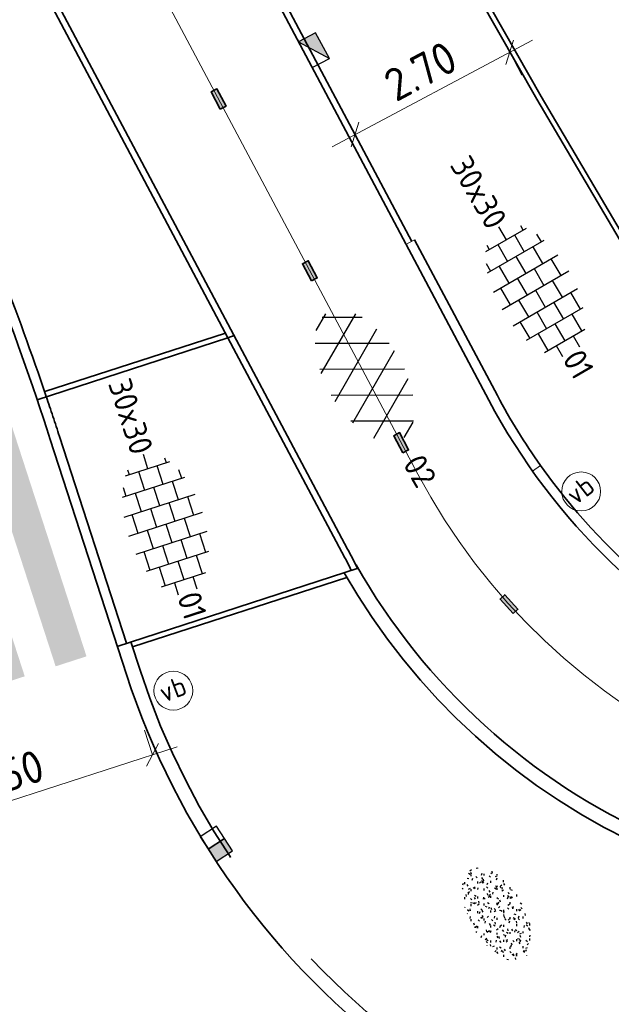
# Model space of a CAD drawing. Header units: metres. Extents: x 111691 to 117439, y 474133 to 478789.
# Tile 109 of 127: x 114206 to 114215, y 476809 to 476825. Entities that reach past the tile are written whole.
import ezdxf
from ezdxf.enums import TextEntityAlignment as Align

# ---------------------------------------------------------------- set-up
doc = ezdxf.new("R2010")
doc.units = ezdxf.units.M
for name, pattern in [('AM-AS', [16, 10, -2, 2, -2]), ('VH-GAZONBAND_100X200', [9.5, 7.5, -2]), ('VH-OPSLUITBAND_150X250', [24, 16, -2, 4, -2]), ('VH-OPSLUITBAND_80X200', [14, 8, -2, 2, -2]), ('VH-RWSBAND', [24, 10, -2, 2, -2, 2, -2, 2, -2]), ('VH-TROTTOIRBAND_130-150', [15, 5, -2, 2, -2, 2, -2]), ('XX-HIDDEN', [4, 2, -2])]:
    doc.linetypes.add(name, pattern=pattern)
doc.layers.get('Defpoints').update_dxf_attribs({"lineweight": 25})
doc.layers.add('N-WE-AM-AS_WEG-G', color=10, linetype='AM-AS', lineweight=18, plot=False)
for name, color, linetype, lineweight in [('N-WE-GR-GRAS-S', 60, 'Continuous', 25), ('N-WE-IE-MEUBILAIR_WEGMEUBILAIR_PAAL-S', 7, 'Continuous', 25), ('N-WE-RI-HWA_KOLK-S', 150, 'Continuous', 25), ('N-WE-VH-KANTOPSLUITING_GAZONBAND_100X200-G', 90, 'VH-GAZONBAND_100X200', 35), ('N-WE-VH-KANTOPSLUITING_OPSLUITBAND_100X200-G', 150, 'Continuous', 35), ('N-WE-VH-KANTOPSLUITING_OPSLUITBAND_150X250-G', 150, 'VH-OPSLUITBAND_150X250', 35), ('N-WE-VH-KANTOPSLUITING_OPSLUITBAND_80X200-G', 150, 'VH-OPSLUITBAND_80X200', 35), ('N-WE-VH-KANTOPSLUITING_TROTTOIRBAND_130 150-G', 210, 'VH-TROTTOIRBAND_130-150', 35), ('N-WE-VH-KANTOPSLUITING_TROTTOIRBAND_RWS_110 220-G', 210, 'VH-RWSBAND', 35), ('N-WE-VH-KANTOPSLUITING_VOORKANTBAND-G', 7, 'Continuous', 35), ('N-WE-VH-MAATVOERING-M', 7, 'Continuous', 18), ('N-WE-VH-MARKERING_VOP-A', 7, 'Continuous', 25), ('N-WE-VH-MATERIAALGRENS-G', 7, 'XX-HIDDEN', 18), ('N-WE-VH-VERHARDING_ASFALT_ROOD-S', 1, 'Continuous', 25), ('N-WE-VH-VERHARDING_TEGEL-S', 7, 'Continuous', 25), ('N-WE-VW-MARKERING-G', 7, 'Continuous', 35), ('X-XX-AL-AANPIJLING-M', 7, 'Continuous', 18)]:
    doc.layers.add(name, color=color, linetype=linetype, lineweight=lineweight)
doc.layers.add('N-WE-VW-MARKERING_LANGS_STREEP_30270_010-A', color=7, linetype='Continuous')
doc.styles.add('NLCS-ISO', font='NLCS-ISO.ttf')
doc.styles.add('NLCS-ISO-ANNOTATIEF-T25', font='NLCS-ISO.ttf', dxfattribs={"height": 2.5})
doc.dimstyles.new('NLCS-ANNOTATIEF-T25-SCHRAP_L2_H1', dxfattribs={"dimtxt": 2.5, "dimasz": 1.4, "dimexe": 2, "dimexo": 2, "dimgap": 0.7, "dimtad": 1, "dimzin": 0, "dimdsep": 46, "dimtxsty": 'NLCS-ISO-ANNOTATIEF-T25', "dimblk": 'OBLIQUE', "dimcen": 0, "dimdle": 2, "dimclrd": 256, "dimclre": 256, "dimclrt": 256, "dimadec": 1, "dimazin": 0, "dimtfac": 1, "dimtdec": 3, "dimtofl": 0, "dimtmove": 0, "dimatfit": 3, "dimldrblk": 'OBLIQUE', "dimfxl": 2, "dimfxlon": 1, "dimtfillclr": 256, "dimtolj": 1, "dimtzin": 0, "dimlwd": -1, "dimlwe": -1, "dimarcsym": 0})

# ---------------------------------------------------------------- blocks, each defined once
blk = doc.blocks.new('_Oblique')
at = {"color": 0, "linetype": 'ByBlock', "lineweight": -2}
blk.add_line((-0.5, -0.5), (0.5, 0.5), dxfattribs=at)
blk = doc.blocks.new('*D72')
at = {"layer": 'Defpoints', "color": 0, "linetype": 'Continuous', "transparency": 16777216}
for p in [(114207.827, 476813.277), (114207.871, 476813.142), (114203.591, 476811.754)]:
    blk.add_point(p, dxfattribs=at)
at = {"layer": 'N-WE-VH-MAATVOERING-M', "transparency": 16777216}
for p, q in [((114207.827, 476813.277), (114207.704, 476813.658)), ((114203.166, 476811.766), (114208.208, 476813.401)), ((114203.547, 476811.889), (114203.424, 476812.27))]:
    blk.add_line(p, q, dxfattribs=at)
at = {"layer": 'N-WE-VH-MAATVOERING-M', "linetype": 'Continuous', "transparency": 16777216, "xscale": 0.28, "yscale": 0.28, "zscale": 0.28}
for p, rotation in [((114207.827, 476813.277), 17.96541633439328), ((114203.547, 476811.889), 197.9654163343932)]:
    blk.add_blockref('_Oblique', p, dxfattribs=dict(at, rotation=rotation))
at = {"layer": 'N-WE-VH-MAATVOERING-M', "linetype": 'Continuous', "lineweight": 0, "transparency": 16777216, "insert": (114205.567, 476812.954), "char_height": 0.5, "attachment_point": 5, "rotation": 17.9654, "style": 'NLCS-ISO-ANNOTATIEF-T25', "bg_fill": 3, "box_fill_scale": 1.1, "bg_fill_color": 256, "bg_fill_true_color": 13158600, "bg_fill_transparency": 0}
blk.add_mtext('\\A1;4.50', dxfattribs=at)
blk = doc.blocks.new('SGR-GRAS_01-SO')
at = {"ltscale": 0.1}
for p, q in [((-1.302, 0.761), (-1.324, 0.774)), ((-0.939, 0.84), (-1.004, 0.878)), ((-0.892, 0.812), (-0.817, 0.812)), ((-0.576, 0.919), (-0.64, 0.957)), ((-0.562, 0.919), (-0.509, 0.972)), ((-0.427, 0.785), (-0.499, 0.804)), ((-0.317, 0.812), (-0.242, 0.812)), ((-0.316, 0.774), (-0.244, 0.793)), ((-0.278, 0.735), (-0.291, 0.809)), ((-0.212, 0.998), (-0.269, 1.031)), ((0.073, 0.993), (0.138, 1.031)), ((0.239, 0.923), (0.312, 0.942)), ((0.258, 0.812), (0.333, 0.812)), ((0.317, 0.814), (0.304, 0.888)), ((0.594, 0.925), (0.522, 0.945)), ((0.649, 0.79), (0.584, 0.827)), ((0.833, 0.812), (0.908, 0.812)), ((0.912, 0.894), (0.907, 0.925)), ((0.927, 0.764), (0.992, 0.802)), ((1.012, 0.869), (0.947, 0.906)), ((1.15, 0.777), (1.077, 0.796)), ((1.109, 0.767), (1.182, 0.787)), ((-1.448, 0.644), (-1.521, 0.664)), ((-1.469, 0.576), (-1.482, 0.65)), ((-1.427, 0.476), (-1.354, 0.496)), ((-1.284, 0.684), (-1.278, 0.759)), ((-1.167, 0.395), (-1.232, 0.432)), ((-1.154, 0.647), (-1.207, 0.7)), ((-0.968, 0.512), (-0.915, 0.565)), ((-0.893, 0.496), (-0.965, 0.515)), ((-0.923, 0.418), (-0.858, 0.456)), ((-0.873, 0.655), (-0.886, 0.729)), ((-0.871, 0.625), (-0.799, 0.644)), ((-0.804, 0.474), (-0.869, 0.511)), ((-0.73, 0.647), (-0.783, 0.7)), ((-0.689, 0.607), (-0.682, 0.682)), ((-0.441, 0.553), (-0.506, 0.59)), ((-0.425, 0.706), (-0.36, 0.743)), ((-0.305, 0.647), (-0.358, 0.7)), ((-0.078, 0.632), (-0.143, 0.669)), ((-0.093, 0.53), (-0.087, 0.604)), ((-0.002, 0.47), (0.071, 0.489)), ((0.128, 0.636), (0.056, 0.656)), ((0.119, 0.647), (0.066, 0.7)), ((0.286, 0.711), (0.221, 0.748)), ((0.322, 0.565), (0.375, 0.618)), ((0.42, 0.344), (0.355, 0.382)), ((0.429, 0.477), (0.494, 0.514)), ((0.543, 0.647), (0.49, 0.7)), ((0.502, 0.452), (0.509, 0.527)), ((0.554, 0.619), (0.626, 0.638)), ((0.684, 0.487), (0.611, 0.507)), ((0.784, 0.423), (0.719, 0.461)), ((0.967, 0.647), (0.914, 0.7)), ((1.012, 0.328), (0.999, 0.402)), ((1.147, 0.502), (1.082, 0.54)), ((1.098, 0.375), (1.104, 0.45)), ((1.392, 0.647), (1.339, 0.7)), ((1.424, 0.463), (1.496, 0.483)), ((1.51, 0.581), (1.445, 0.619)), ((1.607, 0.407), (1.594, 0.481)), ((-1.964, -0.07), (-1.977, 0.004)), ((-1.93, 0.188), (-1.925, 0.244)), ((-1.893, 0.237), (-1.921, 0.253)), ((-1.668, 0.023), (-1.595, 0.043)), ((-1.596, 0.241), (-1.649, 0.294)), ((-1.53, 0.316), (-1.595, 0.353)), ((-1.517, 0.187), (-1.442, 0.187)), ((-1.358, 0.206), (-1.431, 0.226)), ((-1.421, 0.131), (-1.356, 0.168)), ((-1.369, 0.009), (-1.382, 0.083)), ((-1.375, 0.106), (-1.322, 0.159)), ((-1.334, 0.111), (-1.328, 0.186)), ((-1.172, 0.241), (-1.225, 0.294)), ((-1.112, 0.172), (-1.04, 0.192)), ((-1.032, 0.028), (-1.097, 0.066)), ((-0.942, 0.187), (-0.867, 0.187)), ((-0.803, 0.057), (-0.875, 0.077)), ((-0.747, 0.241), (-0.8, 0.294)), ((-0.773, 0.089), (-0.786, 0.163)), ((-0.739, 0.034), (-0.732, 0.109)), ((-0.669, 0.107), (-0.734, 0.145)), ((-0.557, 0.321), (-0.485, 0.34)), ((-0.337, 0.347), (-0.41, 0.366)), ((-0.323, 0.241), (-0.376, 0.294)), ((-0.306, 0.186), (-0.371, 0.224)), ((-0.367, 0.187), (-0.292, 0.187)), ((-0.243, 0.017), (-0.17, 0.036)), ((-0.178, 0.169), (-0.191, 0.242)), ((-0.143, -0.043), (-0.137, 0.032)), ((-0.085, 0.159), (-0.032, 0.212)), ((-0.069, 0.189), (-0.004, 0.227)), ((0.057, 0.265), (-0.008, 0.303)), ((0.101, 0.241), (0.048, 0.294)), ((0.218, 0.198), (0.146, 0.217)), ((0.208, 0.187), (0.283, 0.187)), ((0.313, 0.166), (0.385, 0.185)), ((0.417, 0.248), (0.404, 0.322)), ((0.526, 0.241), (0.472, 0.294)), ((0.555, -0.022), (0.49, 0.015)), ((0.774, 0.049), (0.701, 0.069)), ((0.783, 0.187), (0.858, 0.187)), ((0.918, 0.057), (0.853, 0.094)), ((0.868, 0.315), (0.941, 0.334)), ((0.95, 0.241), (0.897, 0.294)), ((1.239, 0.338), (1.167, 0.358)), ((1.183, 0.011), (1.255, 0.03)), ((1.206, 0.212), (1.259, 0.265)), ((1.282, 0.136), (1.217, 0.173)), ((1.283, 0.248), (1.348, 0.286)), ((1.374, 0.241), (1.321, 0.294)), ((1.358, 0.187), (1.433, 0.187)), ((1.645, 0.215), (1.58, 0.252)), ((1.693, 0.298), (1.7, 0.373)), ((1.795, 0.19), (1.722, 0.209)), ((1.738, 0.159), (1.81, 0.179)), ((1.798, 0.241), (1.745, 0.294)), ((1.933, 0.187), (1.948, 0.187)), ((-1.918, -0.157), (-1.854, -0.119)), ((-1.824, -0.083), (-1.897, -0.064)), ((-1.759, -0.13), (-1.823, -0.092)), ((-1.782, -0.301), (-1.729, -0.248)), ((-1.613, -0.166), (-1.667, -0.113)), ((-1.395, -0.051), (-1.46, -0.013)), ((-1.353, -0.281), (-1.281, -0.261)), ((-1.269, -0.232), (-1.341, -0.212)), ((-1.189, -0.166), (-1.242, -0.113)), ((-1.065, -0.386), (-1, -0.348)), ((-0.897, -0.338), (-0.962, -0.301)), ((-0.765, -0.166), (-0.818, -0.113)), ((-0.798, -0.132), (-0.726, -0.112)), ((-0.713, -0.381), (-0.786, -0.361)), ((-0.534, -0.259), (-0.599, -0.222)), ((-0.567, -0.098), (-0.502, -0.061)), ((-0.491, -0.248), (-0.438, -0.195)), ((-0.341, -0.166), (-0.394, -0.113)), ((-0.248, -0.091), (-0.32, -0.072)), ((-0.171, -0.18), (-0.236, -0.143)), ((-0.078, -0.398), (-0.091, -0.324)), ((0.084, -0.166), (0.031, -0.113)), ((0.072, -0.287), (0.144, -0.268)), ((0.192, -0.101), (0.127, -0.064)), ((0.308, -0.24), (0.235, -0.221)), ((0.287, -0.327), (0.352, -0.289)), ((0.452, -0.12), (0.459, -0.046)), ((0.508, -0.166), (0.455, -0.113)), ((0.517, -0.318), (0.504, -0.244)), ((0.69, -0.389), (0.625, -0.351)), ((0.627, -0.138), (0.7, -0.119)), ((0.785, -0.039), (0.85, -0.002)), ((0.863, -0.389), (0.791, -0.37)), ((0.799, -0.195), (0.852, -0.142)), ((0.932, -0.166), (0.879, -0.113)), ((1.053, -0.31), (0.988, -0.272)), ((1.048, -0.198), (1.054, -0.123)), ((1.112, -0.239), (1.099, -0.165)), ((1.329, -0.1), (1.256, -0.08)), ((1.356, -0.166), (1.303, -0.113)), ((1.416, -0.231), (1.351, -0.193)), ((1.497, -0.293), (1.569, -0.274)), ((1.639, -0.268), (1.704, -0.231)), ((1.643, -0.275), (1.65, -0.2)), ((1.707, -0.159), (1.694, -0.085)), ((1.779, -0.152), (1.715, -0.114)), ((1.781, -0.166), (1.728, -0.113)), ((1.884, -0.248), (1.812, -0.229)), ((-1.624, -0.496), (-1.689, -0.459)), ((-1.631, -0.572), (-1.684, -0.519)), ((-1.567, -0.438), (-1.492, -0.438)), ((-1.535, -0.657), (-1.498, -0.636)), ((-1.385, -0.462), (-1.378, -0.387)), ((-1.261, -0.417), (-1.326, -0.38)), ((-1.269, -0.557), (-1.282, -0.483)), ((-1.207, -0.572), (-1.26, -0.519)), ((-1.179, -0.67), (-1.252, -0.651)), ((-1.126, -0.784), (-1.191, -0.746)), ((-1.039, -0.585), (-0.967, -0.565)), ((-0.992, -0.438), (-0.917, -0.438)), ((-0.898, -0.654), (-0.845, -0.601)), ((-0.783, -0.572), (-0.836, -0.519)), ((-0.763, -0.705), (-0.828, -0.667)), ((-0.789, -0.539), (-0.782, -0.464)), ((-0.674, -0.477), (-0.687, -0.403)), ((-0.484, -0.436), (-0.411, -0.416)), ((-0.399, -0.626), (-0.464, -0.588)), ((-0.417, -0.438), (-0.342, -0.438)), ((-0.358, -0.572), (-0.411, -0.519)), ((-0.158, -0.529), (-0.23, -0.51)), ((-0.211, -0.614), (-0.146, -0.577)), ((-0.193, -0.616), (-0.187, -0.541)), ((-0.169, -0.74), (-0.097, -0.72)), ((-0.036, -0.547), (-0.101, -0.509)), ((0.066, -0.572), (0.013, -0.519)), ((0.158, -0.438), (0.233, -0.438)), ((0.327, -0.468), (0.262, -0.43)), ((0.397, -0.678), (0.325, -0.659)), ((0.386, -0.591), (0.459, -0.572)), ((0.393, -0.601), (0.446, -0.548)), ((0.402, -0.693), (0.409, -0.618)), ((0.49, -0.572), (0.437, -0.519)), ((0.733, -0.438), (0.808, -0.438)), ((0.825, -0.755), (0.76, -0.718)), ((0.914, -0.572), (0.861, -0.519)), ((0.942, -0.442), (1.014, -0.423)), ((0.998, -0.77), (1.004, -0.696)), ((1.188, -0.676), (1.123, -0.639)), ((1.141, -0.556), (1.206, -0.518)), ((1.212, -0.805), (1.199, -0.731)), ((1.256, -0.746), (1.328, -0.727)), ((1.339, -0.572), (1.286, -0.519)), ((1.308, -0.438), (1.383, -0.438)), ((1.419, -0.538), (1.346, -0.518)), ((1.551, -0.597), (1.486, -0.56)), ((1.684, -0.547), (1.736, -0.495)), ((1.713, -0.522), (1.71, -0.519)), ((-0.836, -0.943), (-0.853, -0.926)), ((-0.725, -0.889), (-0.652, -0.869)), ((-0.709, -0.902), (-0.644, -0.864)), ((-0.624, -0.819), (-0.696, -0.799)), ((-0.582, -0.994), (-0.587, -0.97)), ((-0.376, -0.979), (-0.429, -0.926)), ((-0.265, -0.992), (-0.33, -0.955)), ((-0.068, -0.968), (-0.141, -0.948)), ((-0.014, -1.008), (0.039, -0.955)), ((0.048, -0.979), (-0.005, -0.926)), ((0.021, -0.964), (0.008, -0.89)), ((0.099, -0.913), (0.034, -0.876)), ((0.172, -1.037), (0.218, -1.024)), ((0.462, -0.834), (0.397, -0.797)), ((0.472, -0.979), (0.419, -0.926)), ((0.617, -0.884), (0.604, -0.81)), ((0.643, -0.843), (0.708, -0.806)), ((0.701, -0.895), (0.773, -0.876)), ((0.856, -0.938), (0.844, -0.926)), ((0.953, -0.827), (0.88, -0.808))]:
    blk.add_line(p, q, dxfattribs=at)
at = {"ltscale": 0.1, "style": 'NLCS-ISO'}
blk.add_attdef('TYPE', text='', height=0.5, dxfattribs=at).set_placement((3.471, -0.016), align=Align.MIDDLE_CENTER)
blk = doc.blocks.new('SVH-TEGEL_300X300_DUN_HALFST-SO')
for p, q in [((-3, -2.521), (-3, 2.521)), ((-1.5, -2.866), (-1.5, 2.866)), ((0, -2.973), (0, 2.973)), ((1.5, -2.866), (1.5, 2.866)), ((3, -2.521), (3, 2.521)), ((-4.5, -1.802), (-4.5, 1.802)), ((-3.698, 2.25), (-3, 2.25)), ((-1.5, 2.25), (0, 2.25)), ((1.5, 2.25), (3, 2.25)), ((4.5, -1.802), (4.5, 1.802)), ((-4.885, 1.5), (-4.5, 1.5)), ((-3, 1.5), (-1.5, 1.5)), ((0, 1.5), (1.5, 1.5)), ((3, 1.5), (4.5, 1.5)), ((-5.658, 0), (-4.5, 0)), ((-4.5, 0.75), (-3, 0.75)), ((-3, 0), (-1.5, 0)), ((-1.5, 0.75), (0, 0.75)), ((0, 0), (1.5, 0)), ((1.5, 0.75), (3, 0.75)), ((3, 0), (4.5, 0)), ((4.5, 0.75), (5.475, 0.75)), ((-4.5, -0.75), (-3, -0.75)), ((-1.5, -0.75), (0, -0.75)), ((1.5, -0.75), (3, -0.75)), ((4.5, -0.75), (5.475, -0.75)), ((-4.885, -1.5), (-4.5, -1.5)), ((-3, -1.5), (-1.5, -1.5)), ((0, -1.5), (1.5, -1.5)), ((3, -1.5), (4.5, -1.5)), ((-3.698, -2.25), (-3, -2.25)), ((-1.5, -2.25), (0, -2.25)), ((1.5, -2.25), (3, -2.25))]:
    blk.add_line(p, q)
at = {"style": 'NLCS-ISO'}
blk.add_attdef('FORMAAT', text='', height=1.8, dxfattribs=at).set_placement((-5.758, 0), align=Align.MIDDLE_RIGHT)
blk.add_attdef('KLEUR', text='', height=1.8, dxfattribs=at).set_placement((5.575, 0), align=Align.MIDDLE_LEFT)
at = {"style": 'NLCS-ISO', "flags": 1}
blk.add_attdef('FUNCTIE', text='', height=1.8, dxfattribs=at).set_placement((0.116, -3.585), align=Align.MIDDLE_CENTER)
blk = doc.blocks.new('SVH-ASFALT-SO')
at = {"ltscale": 0.1}
for p, q in [((-1.91, 0.692), (0.948, 5.641)), ((2.754, -0.217), (-0.469, 5.365)), ((0, 0), (3.268, 5.66)), ((4.868, 0.122), (1.647, 5.7)), ((6.701, 0.946), (4.043, 5.55)), ((-3.364, 2.174), (-1.828, 4.834)), ((2.176, -0.232), (5.322, 5.217)), ((0.361, -0.072), (-2.305, 4.546)), ((4.657, 0.065), (7.07, 4.246)), ((7.828, 2.995), (7.146, 4.176)), ((-2.72, 1.264), (-3.454, 2.536))]:
    blk.add_line(p, q, dxfattribs=at)
at = {"style": 'NLCS-ISO'}
blk.add_attdef('KLEUR', text='', height=1.8, dxfattribs=at).set_placement((9.486, 2.741), align=Align.MIDDLE_LEFT)
at = {"style": 'NLCS-ISO', "flags": 1}
blk.add_attdef('FUNCTIE', text='', height=1.8, dxfattribs=at).set_placement((0.116, -3.585), align=Align.MIDDLE_CENTER)
blk = doc.blocks.new('*D281')
at = {"layer": 'Defpoints', "color": 0, "transparency": 16777216}
for p in [(114204.088, 476813.913), (114201.863, 476813.191), (114203.405, 476808.435)]:
    blk.add_point(p, dxfattribs=at)
at = {"layer": 'X-XX-AL-AANPIJLING-M', "transparency": 16777216}
for p, q in [((114205.754, 476808.776), (114203.965, 476814.293)), ((114203.708, 476813.789), (114204.469, 476814.036)), ((114205.25, 476809.033), (114206.011, 476809.28))]:
    blk.add_line(p, q, dxfattribs=at)
at = {"layer": 'X-XX-AL-AANPIJLING-M', "transparency": 16777216, "xscale": 0.28, "yscale": 0.28, "zscale": 0.28}
for p, rotation in [((114204.088, 476813.913), 107.9654163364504), ((114205.63, 476809.157), 287.9654163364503)]:
    blk.add_blockref('_Oblique', p, dxfattribs=dict(at, rotation=rotation))
at = {"layer": 'X-XX-AL-AANPIJLING-M', "transparency": 16777216, "insert": (114205.23, 476811.655), "char_height": 0.5, "attachment_point": 5, "rotation": 287.9654, "style": 'NLCS-ISO-ANNOTATIEF-T25', "bg_fill": 3, "box_fill_scale": 1.1, "bg_fill_color": 256, "bg_fill_true_color": 13158600, "bg_fill_transparency": 0}
blk.add_mtext('\\A1;5.00', dxfattribs=at)
blk = doc.blocks.new('*D288')
at = {"layer": 'Defpoints', "color": 0, "transparency": 16777216}
for p in [(114213.262, 476824.241), (114210.876, 476822.974), (114210.948, 476822.839)]:
    blk.add_point(p, dxfattribs=at)
at = {"layer": 'X-XX-AL-AANPIJLING-M', "transparency": 16777216}
for p, q in [((114213.686, 476824.294), (114210.595, 476822.651)), ((114213.333, 476824.106), (114213.521, 476823.753)), ((114210.948, 476822.839), (114211.136, 476822.486))]:
    blk.add_line(p, q, dxfattribs=at)
at = {"layer": 'X-XX-AL-AANPIJLING-M', "transparency": 16777216, "xscale": 0.28, "yscale": 0.28, "zscale": 0.28}
for p, rotation in [((114213.333, 476824.106), 27.97670746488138), ((114210.948, 476822.839), 207.9767074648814)]:
    blk.add_blockref('_Oblique', p, dxfattribs=dict(at, rotation=rotation))
at = {"layer": 'X-XX-AL-AANPIJLING-M', "transparency": 16777216, "insert": (114211.958, 476823.817), "char_height": 0.5, "attachment_point": 5, "rotation": 27.9767, "style": 'NLCS-ISO-ANNOTATIEF-T25'}
blk.add_mtext('\\A1;2.70', dxfattribs=at)
blk = doc.blocks.new('N-SRI-KOLK_RWS-SO')
at = {"ltscale": 0.1}
blk.add_hatch(color=256, dxfattribs=at).paths.add_polyline_path([(0, 0), (1.125, 0), (1.125, 1.5), (0, 1.5)])
blk.add_line((0, 0), (0, 1.5), dxfattribs=at)
at = {"flags": 128}
blk.add_lwpolyline([(-1.125, 0), (1.125, 0), (1.125, 1.5), (-1.125, 1.5)], close=True, dxfattribs=at)
at = {"ltscale": 0.1, "flags": 128}
blk.add_lwpolyline([(0, 0), (1.125, 0), (1.125, 1.5), (0, 1.5)], close=True, dxfattribs=at)
blk = doc.blocks.new('N-SRI-KOLK_TROTTOIR-SO')
blk.add_hatch(color=256).paths.add_polyline_path([(1.125, 1.5), (-1.125, 1.5), (-1.125, 0)])
blk.add_line((-1.125, 0), (1.125, 1.5))
at = {"flags": 128}
blk.add_lwpolyline([(-1.125, 0), (1.125, 0), (1.125, 1.5), (-1.125, 1.5)], close=True, dxfattribs=at)
blk = doc.blocks.new('SIE-WEG_PAAL_VERKEERSBORD-SO')
at = {"color": 0, "linetype": 'ByBlock', "lineweight": 18}
blk.add_circle((0, 0), 1.5, dxfattribs=at)
at = {"color": 0, "linetype": 'ByBlock', "lineweight": 18, "style": 'NLCS-ISO'}
blk.add_text('vb', height=1.5, dxfattribs=at).set_placement((0, 0.132), align=Align.MIDDLE_CENTER)

msp = doc.modelspace()

# ---------------------------------------------------------------- hatches: boundary and pattern name
at = {"layer": 'N-WE-VH-MARKERING_VOP-A'}
h = msp.add_hatch(color=256, dxfattribs=at)
h.dxf.hatch_style = 1
h.paths.add_polyline_path([(114202.722, 476817.675), (114202.246, 476817.521), (114203.48, 476813.716), (114203.956, 476813.87)])
h.paths.add_polyline_path([(114203.673, 476817.983), (114203.198, 476817.829), (114204.432, 476814.024), (114204.907, 476814.178)])
h.paths.add_polyline_path([(114204.625, 476818.292), (114204.149, 476818.138), (114205.383, 476814.333), (114205.858, 476814.487)])
h.paths.add_polyline_path([(114205.576, 476818.6), (114205.1, 476818.446), (114206.334, 476814.641), (114206.81, 476814.795)])
at = {"layer": 'N-WE-VW-MARKERING_LANGS_STREEP_30270_010-A'}
h = msp.add_hatch(color=256, dxfattribs=at)
h.dxf.hatch_style = 1
h.paths.add_polyline_path([(114208.872, 476823.23), (114208.96, 476823.277), (114208.819, 476823.542), (114208.731, 476823.495)])
h = msp.add_hatch(color=256, dxfattribs=at)
h.dxf.hatch_style = 1
h.paths.add_polyline_path([(114210.279, 476820.581), (114210.367, 476820.628), (114210.227, 476820.893), (114210.138, 476820.846)])
h = msp.add_hatch(color=256, dxfattribs=at)
h.dxf.hatch_style = 1
h.paths.add_polyline_path([(114211.686, 476817.931), (114211.775, 476817.978), (114211.634, 476818.243), (114211.546, 476818.196)])
h = msp.add_hatch(color=256, dxfattribs=at)
h.dxf.hatch_style = 1
h.paths.add_polyline_path([(114213.384, 476815.456), (114213.458, 476815.522), (114213.257, 476815.745), (114213.183, 476815.678)])

# ---------------------------------------------------------------- linework, layer by layer
at = {"layer": 'N-WE-AM-AS_WEG-G', "flags": 128}
for points in [[(114211.057, 476819.223), (114204.094, 476832.331, -0.002667), (114203.847, 476832.803), (114199.884, 476840.46, 0.007875), (114199.138, 476841.847), (114164.288, 476904.278)], [(114211.057, 476819.223), (114211.918, 476817.602, 0.163132), (114216.529, 476813.227, -1.027398), (114198.235, 476776.552, 0.234567), (114189.345, 476776.809), (114179.554, 476772.296)]]:
    msp.add_lwpolyline(points, format="xyb", dxfattribs=at)
at = {"layer": 'N-WE-VH-KANTOPSLUITING_GAZONBAND_100X200-G'}
for points in [[(114211.823, 476821.192), (114208.429, 476827.581)], [(114208.988, 476819.707), (114205.824, 476825.664)]]:
    msp.add_lwpolyline(points, dxfattribs=at)
at = {"layer": 'N-WE-VH-KANTOPSLUITING_OPSLUITBAND_100X200-G', "flags": 128}
msp.add_lwpolyline([(114208.988, 476819.707), (114210.744, 476816.401, -0.015579), (114210.891, 476816.119, 0.00686)], format="xyb", dxfattribs=at)
at = {"layer": 'N-WE-VH-KANTOPSLUITING_OPSLUITBAND_150X250-G', "flags": 128}
for points in [[(114211.867, 476821.216), (114213.143, 476818.814, 0.032107), (114213.806, 476817.738, 0.032107)], [(114207.428, 476814.996), (114206.393, 476818.186, 0.003221), (114206.19, 476818.799, 0.003221)]]:
    msp.add_lwpolyline(points, format="xyb", dxfattribs=at)
at = {"layer": 'N-WE-VH-KANTOPSLUITING_OPSLUITBAND_80X200-G'}
msp.add_line((114210.823, 476816.012), (114207.519, 476814.941), dxfattribs=at)
msp.add_lwpolyline([(114231.194, 476819.662), (114224.084, 476815.739), (114222.217, 476814.704, -0.384483), (114217.565, 476816.634), (114216.066, 476819.453), (114213.748, 476823.385), (114212.775, 476825.096), (114209.786, 476830.311), (114208.311, 476832.934), (114206.979, 476834.871), (114206.68, 476834.743), (114202.763, 476841.607), (114200.093, 476846.357), (114196.34, 476853.063), (114191.438, 476861.671), (114185.545, 476872.027), (114177.742, 476885.781), (114171.499, 476896.742), (114166.175, 476906.227), (114162.989, 476911.773), (114161.122, 476915.117), (114158.775, 476919.319), (114155.382, 476925.321)], format="xyb", dxfattribs=at)
msp.add_lwpolyline([(114208.95, 476819.779), (114206.166, 476818.876)], dxfattribs=at)
at = {"layer": 'N-WE-VH-KANTOPSLUITING_TROTTOIRBAND_130 150-G'}
msp.add_lwpolyline([(114206.19, 476818.799, 0.010391), (114205.481, 476820.759), (114203.879, 476824.914)], format="xyb", dxfattribs=at)
at = {"layer": 'N-WE-VH-KANTOPSLUITING_TROTTOIRBAND_130 150-G', "flags": 128}
msp.add_lwpolyline([(114213.806, 476817.738, 0.126307), (114217.543, 476814.572, -0.068846), (114222.591, 476811.199, 0.341037), (114223.018, 476811.17), (114223.601, 476811.559)], format="xyb", dxfattribs=at)
at = {"layer": 'N-WE-VH-KANTOPSLUITING_TROTTOIRBAND_RWS_110 220-G', "flags": 128}
msp.add_lwpolyline([(114210.782, 476816.083, 0.159995), (114215.51, 476811.801, -0.062806), (114219.532, 476809.369, -0.509225), (114219.513, 476808.916, -0.137831), (114215.51, 476807.615, -0.170674), (114211.844, 476808.74, -0.156599), (114207.635, 476814.584), (114207.495, 476815.017)], format="xyb", dxfattribs=at)
at = {"layer": 'N-WE-VH-KANTOPSLUITING_VOORKANTBAND-G'}
msp.add_line((114210.996, 476816.153), (114207.285, 476814.949), dxfattribs=at)
for points in [[(114231.155, 476819.733), (114224.046, 476815.809), (114222.184, 476814.778, -0.384111), (114217.637, 476816.67), (114216.136, 476819.492), (114213.818, 476823.425), (114212.844, 476825.136), (114209.856, 476830.35), (114208.379, 476832.976), (114207.008, 476834.97), (114206.714, 476834.845), (114202.833, 476841.647), (114200.163, 476846.396), (114196.41, 476853.102), (114191.508, 476861.71), (114185.615, 476872.066), (114177.812, 476885.821), (114171.569, 476896.781), (114166.245, 476906.267), (114163.059, 476911.813), (114161.192, 476915.156), (114158.845, 476919.358), (114155.451, 476925.361)], [(114211.951, 476820.738), (114205.472, 476832.935, 0.003789), (114205.111, 476833.602), (114200.682, 476841.644, 0.001419), (114200.544, 476841.892), (114165.089, 476905.408, -0.01782), (114163.585, 476908.344), (114163.487, 476908.554, 0.012132), (114162.325, 476910.886, 0.2769), (114158.584, 476913.15, -0.270556), (114155.978, 476914.685), (114153.372, 476919.345)]]:
    msp.add_lwpolyline(points, format="xyb", dxfattribs=at)
for points in [[(114209.077, 476819.754), (114205.912, 476825.711)], [(114208.988, 476819.707), (114206.048, 476818.751)], [(114208.988, 476819.707), (114209.085, 476819.738)]]:
    msp.add_lwpolyline(points, dxfattribs=at)
at = {"layer": 'N-WE-VH-KANTOPSLUITING_VOORKANTBAND-G', "flags": 128}
for points in [[(114211.951, 476820.738), (114213.01, 476818.744, 0.159059), (114217.478, 476814.437, -0.068846), (114222.492, 476811.087, 0.341037), (114223.101, 476811.045), (114227.674, 476814.094), (114229.805, 476815.516, -0.015848), (114232.496, 476817.189, -0.015848)], [(114209.077, 476819.754), (114210.832, 476816.449, -0.01553), (114210.981, 476816.162, -0.01553)], [(114210.965, 476816.207, 0.16049), (114215.6, 476812.002, -0.062806), (114219.668, 476809.541)]]:
    msp.add_lwpolyline(points, format="xyb", dxfattribs=at)
at = {"layer": 'N-WE-VH-MATERIAALGRENS-G'}
for points in [[(114211.734, 476821.145), (114211.867, 476821.216)], [(114213.684, 476817.651), (114213.806, 476817.738)]]:
    msp.add_lwpolyline(points, dxfattribs=at)
at = {"layer": 'N-WE-VW-MARKERING-G'}
for points in [[(114208.872, 476823.23), (114208.96, 476823.277), (114208.819, 476823.542), (114208.731, 476823.495)], [(114210.279, 476820.581), (114210.367, 476820.628), (114210.227, 476820.893), (114210.138, 476820.846)], [(114211.686, 476817.931), (114211.775, 476817.978), (114211.634, 476818.243), (114211.546, 476818.196)], [(114213.384, 476815.456), (114213.458, 476815.522), (114213.257, 476815.745), (114213.183, 476815.678)]]:
    msp.add_lwpolyline(points, close=True, dxfattribs=at)

# ---------------------------------------------------------------- block references
at = {"layer": 'N-WE-GR-GRAS-S', "xscale": 0.4, "yscale": 0.4, "zscale": 0.4, "rotation": 300.1117835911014}
msp.add_blockref('SGR-GRAS_01-SO', (114213.137, 476810.822), dxfattribs=at)
at = {"layer": 'N-WE-IE-MEUBILAIR_WEGMEUBILAIR_PAAL-S', "xscale": 0.2, "yscale": 0.2, "zscale": 0.2}
for p, rotation in [((114214.434, 476817.337), 37.74200766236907), ((114208.148, 476814.265), 20.68160424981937)]:
    msp.add_blockref('SIE-WEG_PAAL_VERKEERSBORD-SO', p, dxfattribs=dict(at, rotation=rotation))
at = {"layer": 'N-WE-RI-HWA_KOLK-S', "xscale": 0.2, "yscale": 0.2, "zscale": 0.2}
for name, p, rotation in [('N-SRI-KOLK_TROTTOIR-SO', (114210.182, 476824.068), 297.9767074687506), ('N-SRI-KOLK_RWS-SO', (114208.686, 476811.824), 302.8575790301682)]:
    msp.add_blockref(name, p, dxfattribs=dict(at, rotation=rotation))
at = {"layer": 'N-WE-VH-VERHARDING_ASFALT_ROOD-S', "xscale": 0.2, "yscale": 0.2, "zscale": 0.2, "rotation": 300.1117835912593}
msp.add_blockref('SVH-ASFALT-SO', (114210.404, 476819.222), dxfattribs=at).add_auto_attribs({'KLEUR': '02'})
at = {"layer": 'N-WE-VH-VERHARDING_TEGEL-S', "xscale": 0.2, "yscale": 0.2, "zscale": 0.2}
for p, rotation in [((114213.729, 476820.438), 300.1117835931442), ((114208.03, 476816.833), 287.9654163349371)]:
    msp.add_blockref('SVH-TEGEL_300X300_DUN_HALFST-SO', p, dxfattribs=dict(at, rotation=rotation)).add_auto_attribs({'FORMAAT': '30x30', 'KLEUR': '01'})

# ---------------------------------------------------------------- dimensions: what is measured, and where the dimension line sits
at = {"layer": 'X-XX-AL-AANPIJLING-M'}
dim = msp.add_aligned_dim(p1=(114213.262, 476824.241), p2=(114210.876, 476822.974), distance=0.153, dimstyle='NLCS-ANNOTATIEF-T25-SCHRAP_L2_H1', dxfattribs=at)
dim.commit()
dim.dimension.update_dxf_attribs({"geometry": '*D288', "text_midpoint": (114211.958, 476823.817)})

# ---------------------------------------------------------------- next in the draw order: dimensions: what is measured, and where the dimension line sits
at = {"layer": 'N-WE-VH-MAATVOERING-M', "linetype": 'Continuous', "lineweight": 0}
dim = msp.add_linear_dim(base=(114207.827, 476813.277), p1=(114203.591, 476811.754), p2=(114207.871, 476813.142), angle=17.9654, dimstyle='NLCS-ANNOTATIEF-T25-SCHRAP_L2_H1', override={"dimtfill": 1}, dxfattribs=at)
dim.commit()
dim.dimension.update_dxf_attribs({"geometry": '*D72', "text_midpoint": (114205.567, 476812.954)})

# ---------------------------------------------------------------- next in the draw order: linework, layer by layer
at = {"layer": 'N-WE-VH-KANTOPSLUITING_VOORKANTBAND-G'}
msp.add_lwpolyline([(114219.668, 476809.541, -0.509225), (114219.635, 476808.733, -0.137831), (114215.519, 476807.396, -0.170674), (114211.714, 476808.563, -0.156599), (114207.426, 476814.517), (114206.251, 476818.14, 0.013612), (114205.341, 476820.705), (114200.376, 476833.582, 0.035295), (114197.382, 476839.965), (114161.859, 476903.605, -0.01782), (114160.234, 476906.775), (114160.136, 476906.985, 0.018035), (114158.49, 476910.194), (114158.414, 476910.33)], format="xyb", dxfattribs=at)

# ---------------------------------------------------------------- next in the draw order: dimensions: what is measured, and where the dimension line sits
at = {"layer": 'X-XX-AL-AANPIJLING-M'}
dim = msp.add_aligned_dim(p1=(114203.405, 476808.435), p2=(114201.863, 476813.191), distance=-2.339, dimstyle='NLCS-ANNOTATIEF-T25-SCHRAP_L2_H1', override={"dimtfill": 1}, dxfattribs=at)
dim.commit()
dim.dimension.update_dxf_attribs({"geometry": '*D281', "text_midpoint": (114205.23, 476811.655)})

doc.saveas('drawing.dxf')
